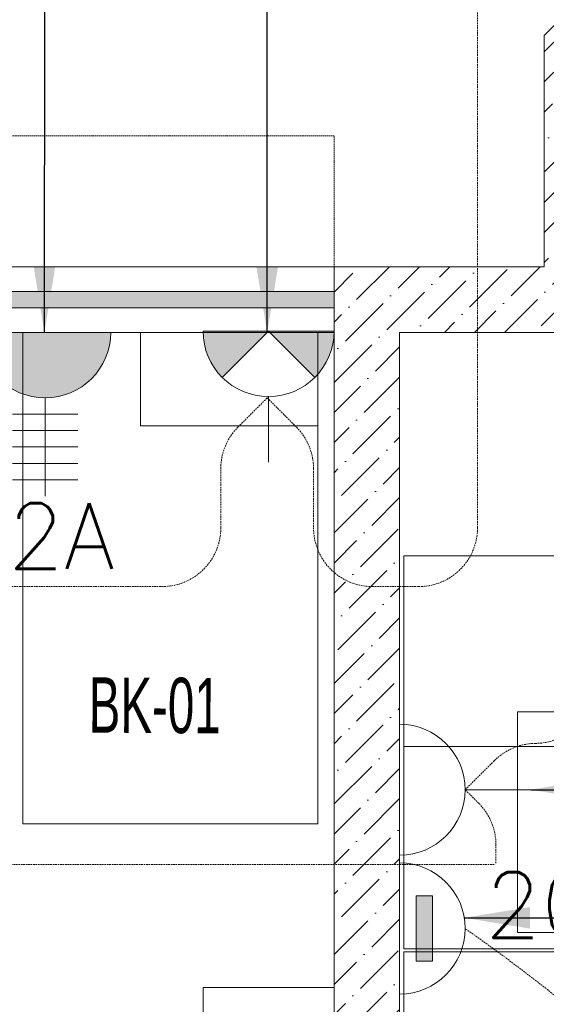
# Model space of a CAD drawing. Header units: millimetres. Extents: x -359 to 21654, y -24856 to 16255.
# Tile 20 of 31: x 9325 to 10129, y 1944 to 3447. Entities that reach past the tile are written whole.
import ezdxf
from ezdxf.enums import TextEntityAlignment as Align

# ---------------------------------------------------------------- set-up
doc = ezdxf.new("R2010")
doc.units = ezdxf.units.MM
doc.header["$MEASUREMENT"] = 0
doc.linetypes.add('FP XREF (2)$0$( Hidden )', pattern=[0.375, 0.25, -0.125])
doc.linetypes.add('HIDDENX2', pattern=[0.75, 0.5, -0.25])
doc.layers.get('0').update_dxf_attribs({"color": 1, "lineweight": 5, "true_color": 0xff0000})
for name, color, linetype, lineweight, true_color in [('FP XREF (2)$0$a- flr dim 02', 9, 'Continuous', 0, 0x808080), ('FP XREF (2)$0$A-100MM', 9, 'Continuous', 0, 0x808080), ('FP XREF (2)$0$A-clmn', 9, 'Continuous', 0, 0x808080), ('FP XREF (2)$0$A-COUNTER', 9, 'Continuous', 0, 0x808080), ('FP XREF (2)$0$A-EQUIP', 9, 'Continuous', 0, 0x808080), ('FP XREF (2)$0$A-JOINERY', 9, 'Continuous', 0, 0x808080), ('FP XREF (2)$0$CYAN', 9, 'Continuous', 0, 0x808080), ('FP XREF (2)$0$EQUIP.', 9, 'Continuous', 0, 0x808080), ('FP XREF (2)$0$HATCH', 9, 'Continuous', 0, 0x808080), ('FP XREF (2)$0$XR-CP-DS$0$A-DOWN LIG', 9, 'Continuous', 0, 0x808080), ('M-MEP-ELPR-CKT', 7, 'HIDDENX2', 20, 0x960000), ('M-MEP-ELPR-EQUIP', 6, 'Continuous', 20, 0xff00ff), ('M-MEP-ELPR-SOCKET', 5, 'Continuous', 20, 0x0000ff)]:
    doc.layers.add(name, color=color, linetype=linetype, lineweight=lineweight, true_color=true_color)
doc.layers.add('M-MEP-ELSL-TEXT', color=7, linetype='Continuous', lineweight=20)
doc.styles.add('FP XREF (2)$0$MtXpl_Arial_Narrow', font='arialn.ttf')
doc.styles.add('Oswald Light', font='txt')
doc.styles.get("Standard").update_dxf_attribs({"font": 'romans.shx'})
doc.dimstyles.new('MDS-50', dxfattribs={"dimtxt": 100, "dimasz": 100, "dimexe": 50, "dimexo": 50, "dimgap": 25, "dimtad": 1, "dimdec": 0, "dimtxsty": 'Oswald Light', "dimcen": 0, "dimdle": 1.5875, "dimazin": 0, "dimtfac": 1, "dimtdec": 0, "dimtix": 1, "dimtmove": 0, "dimatfit": 0, "dimfxl": 1, "dimfrac": 2, "dimtolj": 1, "dimarcsym": 0})

# ---------------------------------------------------------------- blocks, each defined once
blk = doc.blocks.new('FP XREF (2)$0$A$C1ac69530')
at = {"layer": 'FP XREF (2)$0$HATCH'}
h = blk.add_hatch(color=256, dxfattribs=at)
h.dxf.hatch_style = 1
h.paths.add_polyline_path([(2000, -37.5), (300, -37.5), (300, -62.5), (2000, -62.5)])
h.paths.add_polyline_path([(4175, -687.5), (2300, -687.5), (2300, -712.5), (4175, -712.5), (5915, -712.5), (5915, -687.5)])
at = {"layer": 'FP XREF (2)$0$A-JOINERY'}
blk.add_lwpolyline([(5915, -687.5), (4175, -687.5), (2300, -687.5), (2300, -712.5), (4175, -712.5), (5915, -712.5)], close=True, dxfattribs=at)
blk = doc.blocks.new('FP XREF (2)$0$A$C807b513b')
at = {"layer": 'FP XREF (2)$0$A-EQUIP', "color": 0, "lineweight": -2}
for p, q in [((3140, -1500), (3140, -750)), ((3140, -750), (3590, -750)), ((3319.6, -750), (3590, -750)), ((3319.6, -892.7), (3319.6, -750)), ((3590, -750), (3590, -1500)), ((3590, -750), (3590, -892.7)), ((3590, -892.7), (3319.6, -892.7)), ((3590, -1500), (3140, -1500))]:
    blk.add_line(p, q, dxfattribs=at)
blk = doc.blocks.new('FP XREF (2)$0$A$C5a792669')
at = {"layer": 'FP XREF (2)$0$A-EQUIP'}
for points in [[(-1195.6, 1827.4), (-1195.6, 2427.1), (-2245.6, 2427.1), (-2245.6, 1827.4)], [(-1195.6, 1827.4), (-1195.6, 2427.1), (-2245.6, 2427.1), (-2245.6, 1827.4)], [(-1567.9, 2189.1), (-1567.9, 1852.1), (-2071.9, 1852.1), (-2071.9, 2189.1)], [(-1495.6, 1822.6), (-2245.6, 1822.6), (-2245.6, 772.1), (-1495.6, 772.1)], [(-1495.6, 1822.6), (-2245.6, 1822.6), (-2245.6, 772.1), (-1495.6, 772.1)], [(-1495.6, 772.1), (-2245.6, 772.1), (-2245.6, 1822.6), (-1495.6, 1822.6)], [(-1495.6, 772.1), (-2245.6, 772.1), (-2245.6, 1822.6), (-1495.6, 1822.6)]]:
    blk.add_lwpolyline(points, close=True, dxfattribs=at)
for points in [[(-1192.8, 2135.8), (-1195.6, 2135.8), (-1195.6, 1827.4), (-2245.6, 1827.4), (-2245.6, 2135.8), (-1505.1, 2135.8)], [(-1505.1, 2135.8), (-1195.6, 2135.8), (-1195.6, 1827.4), (-2245.6, 1827.4), (-2245.6, 2135.8), (-1505.1, 2135.8)]]:
    blk.add_lwpolyline(points, dxfattribs=at)
blk = doc.blocks.new('FP XREF (2)$0$A$Ca29a5755')
at = {"layer": 'FP XREF (2)$0$EQUIP.', "style": 'FP XREF (2)$0$MtXpl_Arial_Narrow', "width": 0.75}
blk.add_text('BK-01', height=84.44, rotation=359.7249, dxfattribs=at).set_placement((9430.2, 2359))
blk = doc.blocks.new('FP XREF (2)')
at = {"layer": 'FP XREF (2)$0$A-100MM', "transparency": 33554687}
h = blk.add_hatch(dxfattribs=at)
h.set_pattern_fill('ANSI36', color=256, scale=260)
h.set_pattern_definition([(45, (466752.75, 162145.904), (17.2357278, 63.1976686), [81.25, -16.25, 0, -16.25])])
h.paths.add_polyline_path([(9905, 200), (9905, 2970), (10225.7, 2970), (10225.7, 3070), (10225.7, 3381.6), (10391.8, 3547.6), (10321.1, 3618.3), (10125.7, 3423), (10125.7, 3070), (9805, 3070), (9805, 200)])
at = {"layer": 'FP XREF (2)$0$a- flr dim 02'}
blk.add_lwpolyline([(9905, 200), (9905, 2970), (10225.7, 2970), (10225.7, 3070), (10225.7, 3381.6), (10391.8, 3547.6), (10321.1, 3618.3), (10125.7, 3423), (10125.7, 3070), (9805, 3070), (9805, 200), (9905, 200)], dxfattribs=at)
at = {"layer": 'FP XREF (2)$0$A-clmn'}
for p, q in [((10125.7, 3423), (10125.7, 3070)), ((9805, 3070), (9805, 200)), ((9805, 3070), (10125.7, 3070)), ((9905, 2970), (9905, 200)), ((9905, 2970), (10225.7, 2970))]:
    blk.add_line(p, q, dxfattribs=at)
at = {"layer": 'FP XREF (2)$0$A-COUNTER'}
for p, q in [((9805, 3070), (6190, 3070)), ((9805, 2970), (6090, 2970))]:
    blk.add_line(p, q, dxfattribs=at)
at = {"layer": 'FP XREF (2)$0$XR-CP-DS$0$A-DOWN LIG', "linetype": 'FP XREF (2)$0$( Hidden )', "ltscale": 8}
blk.add_lwpolyline([(9805, 3270), (6135, 3270), (6135, 3920), (3945, 3920), (3945, 3270), (650, 3270), (650, 2970), (4245, 2970), (4245, 3620), (5835, 3620), (5835, 2970), (9805, 2970)], close=True, dxfattribs=at)
blk.add_blockref('FP XREF (2)$0$A$Ca29a5755', (0, 0))
at = {"layer": 'FP XREF (2)$0$A-JOINERY'}
blk.add_blockref('FP XREF (2)$0$A$C1ac69530', (3890, 3720), dxfattribs=at)
at = {"layer": 'FP XREF (2)$0$CYAN'}
for name, p in [('FP XREF (2)$0$A$C807b513b', (6190, 3720)), ('FP XREF (2)$0$A$C5a792669', (12157, 201.9))]:
    blk.add_blockref(name, p, dxfattribs=at)
blk = doc.blocks.new('SPN ISO')
at = {"color": 0}
blk.add_lwpolyline([(-100, 200), (100, 200), (100, 0), (-100, 0)], close=True, dxfattribs=at)
blk.add_lwpolyline([(100, 100), (200, 100), (200, 25)], dxfattribs=at)
blk.add_attdef('XXXA', text='', height=100, dxfattribs=at).set_placement((-350, 100), align=Align.MIDDLE_CENTER)
blk = doc.blocks.new('IS-5PIN')
h = blk.add_hatch(color=0)
h.dxf.hatch_style = 1
h.paths.add_polyline_path([(-100, 0), (100, 0, 1)])
at = {"color": 0}
for p, q in [((-50, 225), (50, 225)), ((-50, 200), (50, 200)), ((-50, 175), (50, 175)), ((-50, 150), (50, 150)), ((-50, 125), (50, 125))]:
    blk.add_line(p, q, dxfattribs=at)
blk.add_lwpolyline([(0, 100), (0, 250)], dxfattribs=at)
blk.add_lwpolyline([(-100, 0), (100, 0, 1), (-100, 0)], format="xyb", dxfattribs=at)
blk.add_attdef('XXA', text='', height=100, dxfattribs=at).set_placement((-275, 100), align=Align.MIDDLE_CENTER)
blk = doc.blocks.new('13A SSSO')
at = {"color": 0}
blk.add_lwpolyline([(0, 100), (0, 200)], dxfattribs=at)
blk.add_lwpolyline([(-100, 0), (100, 0, 1), (-100, 0)], format="xyb", dxfattribs=at)
blk = doc.blocks.new('UFCO')
at = {"color": 0}
blk.add_lwpolyline([(-100, 0), (100, 0, 1), (-100, 0)], format="xyb", dxfattribs=at)
blk.add_lwpolyline([(-50, 50), (50, 50), (50, 25), (-50, 25)], close=True, dxfattribs=at)
blk.add_solid([(-50, 25), (50, 25), (-50, 50), (50, 50)], dxfattribs=at)
blk.add_attdef('XXA', text='', height=100, dxfattribs=at).set_placement((-250, 150), align=Align.MIDDLE_CENTER)
blk = doc.blocks.new('13A SSSO-UPS')
h = blk.add_hatch(color=0)
h.dxf.hatch_style = 1
h.paths.add_polyline_path([(0, 0), (-70.7, 70.7, 0.198912), (-100, 0)])
h.paths.add_polyline_path([(100, 0, 0.198912), (70.7, 70.7), (0, 0)])
at = {"color": 0}
for q in [(-70.7, 70.7), (70.7, 70.7)]:
    blk.add_line((0, 0), q, dxfattribs=at)
blk.add_lwpolyline([(0, 100), (0, 200)], dxfattribs=at)
blk.add_lwpolyline([(-100, 0), (100, 0, 1), (-100, 0)], format="xyb", dxfattribs=at)

msp = doc.modelspace()

# ---------------------------------------------------------------- block references
msp.add_blockref('FP XREF (2)', (0, 0))

# ---------------------------------------------------------------- next in the draw order: linework, layer by layer
at = {"layer": 'M-MEP-ELPR-CKT', "ltscale": 5}
for points in [[(200, 11127.3), (65.1, 11127.3, 0.414214), (-24.9, 11037.3), (-24.9, 1623.3, 0.414214), (65.1, 1533.3), (272.5, 1533.3, -0.414214), (362.5, 1443.3), (362.5, 1289.8, -0.194191), (337.3, 1227.4), (300, 1188.7), (420.8, 1072.2, 0.194191), (483.3, 1047), (1942.4, 1047, -1), (2092.4, 1047), (4595.6, 1047, -0.198912), (4659.2, 1020.6), (4729.9, 949.9), (4774.3, 994.3, 0.198912), (4800.6, 1057.9), (4800.6, 2068, -0.414214), (4890.6, 2158), (10051, 2158)], [(3852.9, 2581.9), (9542.1, 2581.9, 0.414214), (9632.1, 2671.9), (9632.1, 2762, -0.198912), (9658.5, 2825.6), (9702.9, 2870), (9747.2, 2825.6, -0.198912), (9773.6, 2762), (9773.6, 2671.9, 0.414214), (9863.6, 2581.9), (9933.9, 2581.9, 0.414178), (10023.9, 2671.9), (10024.1, 3729.5, -0.199379), (10050.5, 3793.3), (11784, 5520.1, 0.348813)], [(10052, 2160), (10052, 2187.6, 0.198912), (10025.6, 2251.2), (10005, 2271.9), (10049.4, 2316.2, -0.196597), (10112.2, 2342.6, 0.411605), (10201.4, 2432.6), (10201.4, 2722.3, -0.414214), (10291.4, 2812.3), (12671, 2812.3, -0.414214), (12761, 2722.3), (12761, 2724.1, 0.198912), (12787.4, 2660.4), (12831.8, 2616.1), (12876.1, 2660.4, 0.198912), (12902.5, 2724.1), (12902.5, 3142.5, -0.414214), (12992.5, 3232.5), (14437.7, 3232.5, 0.198912), (14501.3, 3258.9), (14562.5, 3320)]]:
    msp.add_lwpolyline(points, format="xyb", dxfattribs=at)
msp.add_arc((8280.6, -389.4), 2995.6, 12.6789, 54.8547, dxfattribs=at)

# ---------------------------------------------------------------- next in the draw order: block references
at = {"layer": 'M-MEP-ELPR-EQUIP'}
ref = msp.add_blockref('SPN ISO', (9705, 1770), dxfattribs=at)
ref.add_attrib('XXXA', '16A', dxfattribs={"layer": '0', "color": 0, "height": 100}).set_placement((9337.1, 1872.7), align=Align.MIDDLE_CENTER)
at = {"layer": 'M-MEP-ELPR-SOCKET', "color": 34, "true_color": 0xa55200}
ref = msp.add_blockref('IS-5PIN', (9364, 2970), dxfattribs=dict(at, rotation=180))
ref.add_attrib('XXA', '32A', dxfattribs={"layer": '0', "color": 0, "height": 100}).set_placement((9345.5, 2659.1, 0.1), align=Align.MIDDLE_CENTER)
at = {"layer": 'M-MEP-ELPR-SOCKET'}
for name, p, rotation in [('13A SSSO-UPS', (9704.9, 2972), 180), ('13A SSSO', (9905, 2271.9), 270)]:
    msp.add_blockref(name, p, dxfattribs=dict(at, rotation=rotation))
ref = msp.add_blockref('UFCO', (9905, 2060.1), dxfattribs=dict(at, rotation=270))
ref.add_attrib('XXA', '20A', dxfattribs={"layer": '0', "color": 0, "height": 100}).set_placement((10159.4, 2096), align=Align.MIDDLE_CENTER)

# ---------------------------------------------------------------- next in the draw order: leaders
at = {"layer": 'M-MEP-ELSL-TEXT'}
for points in [[(9702.9, 2970), (9702.9, 4431.6), (8223.8, 4431.6)], [(9362.8, 2970), (9364, 3941.1), (8223.2, 3941.1)], [(10105, 2271.9), (10667.5, 2271.9), (12185.6, 3379.9)], [(10003.7, 2076.4), (11018.8, 2076.4)]]:
    msp.add_leader(points, dimstyle='MDS-50', override={"dimgap": 25, "dimtad": 0}, dxfattribs=at)

doc.saveas('drawing.dxf')
